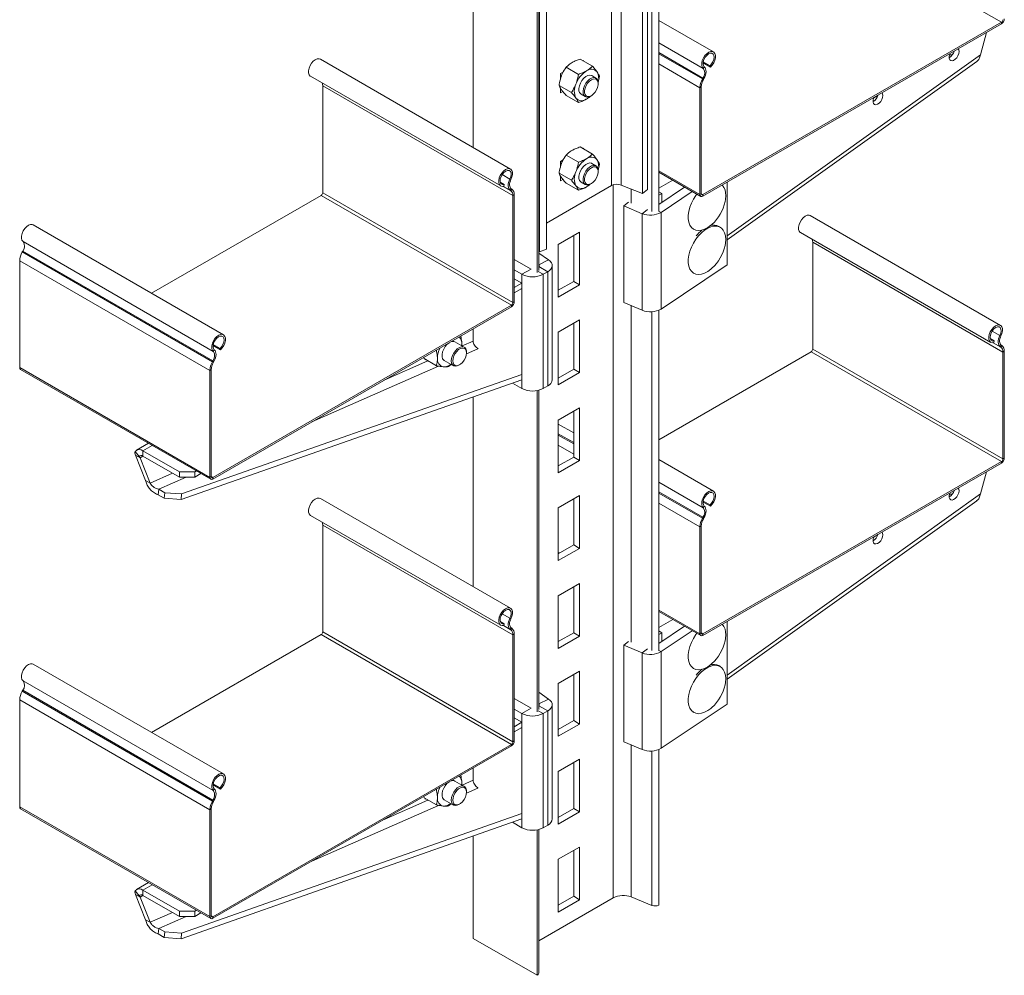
# Model space of a CAD drawing. Header units: millimetres. Extents: x 227 to 1100, y 6 to 1565.
# Tile 1 of 5: x 302 to 760, y 6 to 450. Entities that reach past the tile are written whole.
import ezdxf

# ---------------------------------------------------------------- set-up
doc = ezdxf.new("R2010")
doc.units = ezdxf.units.MM

msp = doc.modelspace()

# ---------------------------------------------------------------- linework, layer by layer
at = {"color": 7, "linetype": 'Continuous', "lineweight": 15}
for p, q in [((591.72, 368.93), (591.72, 529.2)), ((594.01, 370.82), (594.01, 530.52)), ((599.31, 360.84), (599.31, 528.23)), ((513.04, 390.41), (513.04, 511.09)), ((547.11, 503.45), (547.11, 343.18)), ((543.83, 501.55), (543.83, 341.86)), ((670.09, 499.59), (758.48, 448.56)), ((542.74, 332.27), (542.74, 495.57)), ((543.47, 333.29), (543.47, 496.59)), ((624.69, 434.83), (599.31, 449.48)), ((619.74, 368.47), (758.48, 448.56)), ((758.48, 447.83), (758.48, 448.56)), ((619.74, 367.74), (758.48, 447.83)), ((748.75, 433.49), (751.54, 443.83)), ((530.39, 380.39), (442.01, 431.42)), ((562.74, 431.45), (568.44, 428.16)), ((564.27, 430.88), (564, 430.72)), ((564.27, 430.57), (564.27, 430.88)), ((619.92, 430.22), (623.08, 428.39)), ((631, 347.43), (746.99, 430.34)), ((735.71, 433.47), (734.35, 433.38)), ((556.21, 427.68), (561.91, 424.39)), ((619.85, 429.74), (623.24, 427.78)), ((619.94, 427.09), (620.43, 427.84)), ((623.24, 427.78), (623.08, 428.39)), ((437.46, 423.54), (525.84, 372.51)), ((554.9, 425.47), (553.66, 424.76)), ((553.66, 424.76), (553.66, 422.32)), ((570.09, 422.68), (568.18, 423.78)), ((571.06, 420.52), (571.71, 423.51)), ((619.81, 422.68), (619.57, 422.24)), ((619.57, 422.24), (620.03, 422)), ((620.27, 422.44), (619.81, 422.68)), ((620.27, 422.44), (620.03, 422)), ((531.5, 368.02), (443.11, 419.05)), ((443.11, 419.05), (443.11, 369.37)), ((552.94, 419.26), (558.65, 415.97)), ((553.66, 417.87), (553.66, 415.77)), ((553.66, 415.77), (554.72, 416.38)), ((571.13, 419.98), (571.13, 420.39)), ((619.04, 418.56), (618.4, 418.19)), ((618.4, 418.19), (618.4, 368.51)), ((619.04, 418.56), (619.04, 368.88)), ((556.21, 414.62), (561.91, 411.32)), ((563.18, 415.12), (565.09, 414.02)), ((567.59, 414.26), (567.95, 414.47)), ((699.16, 413.45), (701.13, 414.63)), ((562.74, 390.63), (568.44, 387.33)), ((564.27, 390.05), (564, 389.9)), ((564.27, 389.74), (564.27, 390.05)), ((554.9, 384.64), (553.66, 383.93)), ((556.21, 386.86), (561.91, 383.56)), ((553.66, 383.93), (553.66, 381.5)), ((570.09, 381.85), (568.18, 382.95)), ((571.06, 379.69), (571.71, 382.68)), ((530.11, 375.7), (530.59, 375.51)), ((552.94, 378.44), (558.65, 375.14)), ((553.66, 377.04), (553.66, 374.95)), ((553.66, 374.95), (554.72, 375.56)), ((571.13, 379.15), (571.13, 379.56)), ((599.31, 378.89), (618.79, 367.64)), ((527.45, 373.19), (525.63, 374.24)), ((527.29, 372.38), (527.45, 373.19)), ((530.72, 371.25), (530.26, 370.48)), ((530.5, 370.32), (530.96, 371.09)), ((530.72, 371.25), (530.96, 371.09)), ((547.11, 355.24), (577.35, 372.7)), ((556.21, 373.79), (561.91, 370.5)), ((563.18, 374.29), (565.09, 373.19)), ((567.59, 373.44), (567.95, 373.64)), ((581.83, 372.93), (591.72, 368.93)), ((594.01, 370.82), (591.72, 368.93)), ((611.27, 371.99), (599.31, 363.97)), ((631, 335.87), (631, 374.24)), ((442.4, 368.15), (363.61, 322.66)), ((530.79, 317.12), (442.4, 368.15)), ((531.5, 318.35), (443.11, 369.37)), ((530.26, 370.48), (530.5, 370.32)), ((532.13, 368.39), (531.5, 368.02)), ((531.5, 368.02), (531.5, 318.35)), ((532.13, 368.39), (532.13, 318.71)), ((600.72, 369), (599.31, 369.82)), ((600.72, 369), (599.31, 368.19)), ((614.82, 369.94), (600.31, 360.23)), ((600.72, 364.92), (600.72, 369)), ((618.4, 368.51), (619.04, 368.88)), ((619.74, 368.47), (619.74, 367.74)), ((582.97, 363.22), (585.17, 364.98)), ((582.97, 363.22), (591.59, 359.63)), ((582.97, 318.31), (582.97, 363.22)), ((591.59, 314.72), (591.59, 359.63)), ((600.31, 360.23), (600.31, 315.32)), ((758.08, 307.7), (669.69, 358.73)), ((397, 303.39), (308.61, 354.41)), ((614.93, 352.69), (615.5, 352.36)), ((627.82, 353.31), (627.12, 353.72)), ((562.5, 351.06), (552.6, 345.35)), ((559.74, 349.47), (559.74, 328.16)), ((562.5, 326.57), (562.5, 351.06)), ((665.14, 350.84), (753.53, 299.82)), ((392.25, 295.64), (303.86, 346.67)), ((543.83, 341.86), (547.11, 343.18)), ((552.6, 345.35), (552.6, 320.85)), ((670.8, 346.36), (759.18, 295.33)), ((670.8, 296.68), (670.8, 346.36)), ((303.49, 341.82), (303.73, 342.26)), ((391.88, 290.8), (303.49, 341.82)), ((392.12, 291.24), (303.73, 342.26)), ((543.83, 341.86), (543.47, 342.15)), ((548.1, 338.13), (543.47, 341.31)), ((390.71, 286.75), (302.32, 337.78)), ((302.32, 288.1), (302.32, 337.78)), ((532.13, 338.39), (539.91, 333.9)), ((543.5, 335.9), (543.47, 335.93)), ((543.5, 335.9), (548.1, 338.13)), ((549.74, 282.46), (549.74, 335.53)), ((600.31, 315.32), (631, 335.87)), ((532.13, 333.49), (535.67, 331.45)), ((535.67, 331.45), (539.91, 333.9)), ((535.67, 331.45), (535.67, 278.37)), ((545.57, 331.45), (547.69, 332.67)), ((545.57, 331.45), (545.57, 278.37)), ((547.69, 332.67), (547.69, 279.6)), ((614.93, 332.3), (615.5, 331.97)), ((532.13, 329.41), (535.67, 327.37)), ((532.13, 325.33), (535.67, 327.37)), ((532.13, 322.88), (535.67, 324.92)), ((535.67, 327.37), (535.67, 324.92)), ((559.74, 328.16), (552.6, 324.04)), ((552.6, 320.85), (562.5, 326.57)), ((562.5, 326.57), (559.74, 328.16)), ((530.79, 317.12), (392.05, 237.03)), ((530.79, 316.39), (392.05, 236.3)), ((530.79, 316.39), (530.79, 317.12)), ((531.5, 318.35), (532.13, 318.71)), ((591.59, 314.72), (582.97, 318.31)), ((599.31, 156.7), (599.31, 314.77)), ((562.5, 310.24), (552.6, 304.52)), ((559.74, 308.64), (559.74, 287.33)), ((562.5, 285.74), (562.5, 310.24)), ((513.04, 300.45), (513.04, 306.14)), ((552.6, 304.52), (552.6, 280.02)), ((758.28, 302.82), (757.79, 303)), ((395.56, 296.34), (392.16, 298.3)), ((395.39, 296.95), (392.23, 298.78)), ((508.88, 297.59), (504.58, 300.07)), ((507.66, 298.3), (507.74, 299.07)), ((507.74, 299.07), (507.7, 298.27)), ((753.31, 301.55), (755.14, 300.49)), ((755.14, 300.49), (754.97, 299.69)), ((758.41, 298.55), (757.95, 297.78)), ((758.19, 297.63), (757.95, 297.78)), ((758.19, 297.63), (758.65, 298.4)), ((758.65, 298.4), (758.41, 298.55)), ((392.74, 296.4), (392.25, 295.64)), ((395.39, 296.95), (395.56, 296.34)), ((490.24, 292.25), (490.11, 292.9)), ((509.92, 294.89), (509.92, 295.3)), ((599.31, 254.59), (670.09, 295.45)), ((670.09, 295.45), (758.48, 244.43)), ((670.8, 296.68), (759.18, 245.65)), ((759.82, 295.7), (759.18, 295.33)), ((759.18, 245.65), (759.18, 295.33)), ((759.82, 246.02), (759.82, 295.7)), ((391.88, 290.8), (392.12, 291.24)), ((391.88, 290.8), (392.34, 290.56)), ((392.58, 291), (392.12, 291.24)), ((392.34, 290.56), (392.58, 291)), ((490.24, 292.25), (495.95, 288.95)), ((490.77, 291.95), (490.77, 291.66)), ((490.77, 291.66), (491.01, 291.8)), ((499.58, 291.41), (503.88, 288.93)), ((502.81, 289.55), (501.64, 288.53)), ((506.38, 289.18), (506.74, 289.38)), ((390.71, 237.07), (302.32, 288.1)), ((302.72, 287.23), (391.1, 236.2)), ((535.64, 284.94), (377.53, 229.38)), ((391.35, 287.12), (390.71, 286.75)), ((390.71, 237.07), (390.71, 286.75)), ((391.35, 237.44), (391.35, 287.12)), ((559.74, 287.33), (552.6, 283.21)), ((552.6, 280.02), (562.5, 285.74)), ((562.5, 285.74), (559.74, 287.33)), ((535.67, 282.46), (377.28, 226.8)), ((535.67, 278.37), (531.27, 280.91)), ((547.69, 279.6), (545.57, 278.37)), ((542.74, 128.13), (542.74, 277.38)), ((543.47, 129.15), (543.47, 277.54)), ((513.04, 186.28), (513.04, 274.51)), ((562.5, 269.41), (552.6, 263.69)), ((559.74, 267.82), (559.74, 246.5)), ((562.5, 244.91), (562.5, 269.41)), ((552.6, 263.69), (552.6, 239.2)), ((362.16, 252.91), (356.6, 249.7)), ((355.92, 249.07), (357.76, 246.79)), ((358.26, 246.18), (356.14, 247.4)), ((360.77, 235.64), (356.14, 247.4)), ((359.6, 249.4), (376.57, 239.6)), ((359.6, 249.4), (359.6, 246.95)), ((362.89, 234.42), (358.26, 246.18)), ((359.6, 246.95), (376.57, 237.15)), ((559.74, 246.5), (552.6, 242.38)), ((552.6, 239.2), (562.5, 244.91)), ((562.5, 244.91), (559.74, 246.5)), ((624.69, 230.69), (599.31, 245.34)), ((619.74, 164.34), (758.48, 244.43)), ((619.74, 163.6), (758.48, 243.69)), ((758.48, 243.69), (758.48, 244.43)), ((759.18, 245.65), (759.82, 246.02)), ((376.57, 239.6), (383.64, 239.6)), ((376.57, 237.15), (376.57, 239.6)), ((383.64, 239.6), (384.43, 240.06)), ((383.64, 239.6), (383.64, 237.15)), ((383.64, 237.15), (386.55, 238.83)), ((748.75, 229.35), (751.54, 239.69)), ((362.89, 234.42), (360.77, 235.64)), ((383.64, 237.15), (376.57, 237.15)), ((390.71, 237.07), (391.35, 237.44)), ((392.05, 237.03), (392.05, 236.3)), ((366.92, 231.56), (366.67, 228.99)), ((369.5, 227.35), (366.67, 228.99)), ((369.75, 229.93), (366.92, 231.56)), ((369.5, 227.35), (369.75, 229.93)), ((369.75, 229.93), (377.53, 229.38)), ((377.53, 229.38), (377.28, 226.8)), ((735.71, 229.34), (734.35, 229.25)), ((377.28, 226.8), (369.5, 227.35)), ((530.39, 176.26), (442.01, 227.28)), ((562.5, 228.58), (552.6, 222.87)), ((559.74, 226.99), (559.74, 205.68)), ((562.5, 204.08), (562.5, 228.58)), ((619.85, 225.61), (623.24, 223.64)), ((619.92, 226.08), (623.08, 224.26)), ((623.24, 223.64), (623.08, 224.26)), ((631, 143.3), (746.99, 226.2)), ((552.6, 222.87), (552.6, 198.37)), ((619.94, 222.95), (620.43, 223.7)), ((437.46, 219.4), (525.84, 168.38)), ((619.81, 218.54), (619.57, 218.11)), ((619.57, 218.11), (620.03, 217.87)), ((620.27, 218.3), (619.81, 218.54)), ((620.27, 218.3), (620.03, 217.87)), ((531.5, 163.89), (443.11, 214.91)), ((443.11, 214.91), (443.11, 165.24)), ((619.04, 214.42), (618.4, 214.06)), ((618.4, 214.06), (618.4, 164.38)), ((619.04, 214.42), (619.04, 164.75)), ((699.16, 209.31), (701.13, 210.5)), ((559.74, 205.68), (552.6, 201.55)), ((552.6, 198.37), (562.5, 204.08)), ((552.6, 201.72), (552.75, 201.64)), ((562.5, 204.08), (559.74, 205.68)), ((562.5, 187.75), (552.6, 182.04)), ((562.5, 163.26), (562.5, 187.75)), ((559.74, 186.16), (559.74, 164.85)), ((552.6, 182.04), (552.6, 157.54)), ((599.31, 174.76), (618.79, 163.51)), ((527.45, 169.05), (525.63, 170.11)), ((530.11, 171.56), (530.59, 171.37)), ((631, 131.73), (631, 170.1)), ((531.5, 114.21), (443.11, 165.24)), ((527.29, 168.25), (527.45, 169.05)), ((530.72, 167.11), (530.26, 166.34)), ((530.26, 166.34), (530.5, 166.18)), ((530.5, 166.18), (530.96, 166.96)), ((530.72, 167.11), (530.96, 166.96)), ((559.74, 164.85), (552.6, 160.73)), ((562.5, 163.26), (559.74, 164.85)), ((611.27, 167.85), (599.31, 159.84)), ((600.72, 164.87), (599.31, 165.69)), ((600.72, 164.87), (599.31, 164.05)), ((614.82, 165.8), (600.31, 156.09)), ((600.72, 160.79), (600.72, 164.87)), ((618.4, 164.38), (619.04, 164.75)), ((442.4, 164.01), (363.61, 118.53)), ((530.79, 112.99), (442.4, 164.01)), ((532.13, 164.26), (531.5, 163.89)), ((531.5, 163.89), (531.5, 114.21)), ((532.13, 164.26), (532.13, 114.58)), ((552.6, 157.54), (562.5, 163.26)), ((582.97, 159.08), (585.17, 160.85)), ((619.74, 164.34), (619.74, 163.6)), ((582.97, 114.17), (582.97, 159.08)), ((582.97, 159.08), (591.59, 155.5)), ((600.31, 156.09), (600.31, 111.18)), ((591.59, 110.59), (591.59, 155.5)), ((397, 99.25), (308.61, 150.28)), ((562.5, 146.93), (552.6, 141.21)), ((562.5, 122.43), (562.5, 146.93)), ((614.93, 148.56), (615.5, 148.23)), ((627.82, 149.18), (627.12, 149.59)), ((392.25, 91.51), (303.86, 142.53)), ((559.74, 145.33), (559.74, 124.02)), ((303.49, 137.69), (303.73, 138.13)), ((391.88, 86.66), (303.49, 137.69)), ((392.12, 87.1), (303.73, 138.13)), ((552.6, 141.21), (552.6, 116.72)), ((390.71, 82.62), (302.32, 133.64)), ((302.32, 83.96), (302.32, 133.64)), ((532.13, 134.25), (539.91, 129.76)), ((548.1, 133.99), (543.47, 137.18)), ((543.5, 131.77), (548.1, 133.99)), ((532.13, 129.36), (535.67, 127.31)), ((535.67, 127.31), (539.91, 129.76)), ((543.5, 131.77), (543.47, 131.79)), ((545.57, 127.31), (547.69, 128.54)), ((547.69, 128.54), (547.69, 75.46)), ((549.74, 78.32), (549.74, 131.4)), ((600.31, 111.18), (631, 131.73)), ((614.93, 128.16), (615.5, 127.83)), ((532.13, 125.27), (535.67, 123.23)), ((535.67, 127.31), (535.67, 74.24)), ((545.57, 127.31), (545.57, 74.24)), ((559.74, 124.02), (552.6, 119.9)), ((562.5, 122.43), (559.74, 124.02)), ((532.13, 121.19), (535.67, 123.23)), ((532.13, 118.74), (535.67, 120.78)), ((535.67, 123.23), (535.67, 120.78)), ((552.6, 116.72), (562.5, 122.43)), ((531.5, 114.21), (532.13, 114.58)), ((530.79, 112.99), (392.05, 32.9)), ((530.79, 112.25), (392.05, 32.16)), ((530.79, 112.25), (530.79, 112.99)), ((591.59, 110.59), (582.97, 114.17)), ((599.31, 38.31), (599.31, 110.64)), ((562.5, 106.1), (552.6, 100.39)), ((562.5, 81.6), (562.5, 106.1)), ((513.04, 96.32), (513.04, 102)), ((559.74, 104.51), (559.74, 83.2)), ((552.6, 100.39), (552.6, 75.89)), ((395.56, 92.2), (392.16, 94.16)), ((395.39, 92.82), (392.23, 94.64)), ((392.74, 92.26), (392.25, 91.51)), ((395.39, 92.82), (395.56, 92.2)), ((508.88, 93.45), (504.58, 95.94)), ((507.66, 94.16), (507.74, 94.93)), ((507.74, 94.93), (507.7, 94.14)), ((391.88, 86.66), (392.12, 87.1)), ((392.58, 86.86), (392.12, 87.1)), ((490.24, 88.11), (490.11, 88.77)), ((490.24, 88.11), (495.95, 84.82)), ((490.77, 87.81), (490.77, 87.52)), ((490.77, 87.52), (491.01, 87.67)), ((499.58, 87.28), (503.88, 84.79)), ((509.92, 90.76), (509.92, 91.16)), ((390.71, 32.94), (302.32, 83.96)), ((302.72, 83.09), (391.1, 32.07)), ((391.35, 82.98), (390.71, 82.62)), ((390.71, 32.94), (390.71, 82.62)), ((391.35, 33.3), (391.35, 82.98)), ((391.88, 86.66), (392.34, 86.42)), ((392.34, 86.42), (392.58, 86.86)), ((502.81, 85.41), (501.64, 84.39)), ((506.38, 85.04), (506.74, 85.24)), ((559.74, 83.2), (552.6, 79.07)), ((562.5, 81.6), (559.74, 83.2)), ((535.67, 78.32), (377.28, 22.67)), ((535.64, 80.8), (377.53, 25.25)), ((552.6, 75.89), (562.5, 81.6)), ((535.67, 74.24), (531.27, 76.78)), ((542.74, 5.65), (542.74, 73.25)), ((543.47, 6.67), (543.47, 73.41)), ((547.69, 75.46), (545.57, 74.24)), ((513.04, 22.79), (513.04, 70.37)), ((562.5, 65.27), (552.6, 59.56)), ((562.5, 40.78), (562.5, 65.27)), ((552.6, 59.56), (552.6, 35.06)), ((559.74, 63.68), (559.74, 42.37)), ((362.16, 48.77), (356.6, 45.56)), ((355.92, 44.94), (357.76, 42.65)), ((358.26, 42.04), (356.14, 43.27)), ((360.77, 31.51), (356.14, 43.27)), ((362.89, 30.28), (358.26, 42.04)), ((359.6, 45.26), (376.57, 35.47)), ((359.6, 45.26), (359.6, 42.81)), ((359.6, 42.81), (376.57, 33.02)), ((578.12, 41.63), (543.47, 21.62)), ((559.74, 42.37), (552.6, 38.25)), ((562.5, 40.78), (559.74, 42.37)), ((596.11, 38.14), (586.45, 42.05)), ((552.6, 35.06), (562.5, 40.78)), ((376.57, 33.02), (376.57, 35.47)), ((376.57, 35.47), (383.64, 35.47)), ((383.64, 33.02), (376.57, 33.02)), ((383.64, 35.47), (384.43, 35.92)), ((383.64, 35.47), (383.64, 33.02)), ((383.64, 33.02), (386.55, 34.7)), ((390.71, 32.94), (391.35, 33.3)), ((392.05, 32.9), (392.05, 32.16)), ((362.89, 30.28), (360.77, 31.51)), ((366.92, 27.43), (366.67, 24.85)), ((369.5, 23.22), (366.67, 24.85)), ((369.75, 25.79), (366.92, 27.43)), ((369.5, 23.22), (369.75, 25.79)), ((377.28, 22.67), (369.5, 23.22)), ((369.75, 25.79), (377.53, 25.25)), ((377.53, 25.25), (377.28, 22.67)), ((542.74, 5.65), (513.04, 22.79))]:
    msp.add_line(p, q, dxfattribs=at)
at = {"color": 8, "linetype": 'Continuous', "lineweight": 15}
for p, q in [((596.11, 360.68), (596.11, 528.07)), ((581.83, 372.93), (581.83, 523.49)), ((577.35, 372.7), (577.35, 520.9)), ((599.31, 438.99), (619.94, 427.09)), ((599.31, 434.51), (619.81, 422.68)), ((599.31, 433.94), (619.57, 422.24)), ((631, 349.33), (748.75, 433.49)), ((599.31, 429.21), (618.4, 418.19)), ((530.11, 375.7), (526.47, 377.79)), ((599.31, 379.54), (618.4, 368.51)), ((605.75, 375.17), (599.31, 371.45)), ((530.5, 370.32), (527.03, 372.33)), ((530.26, 370.48), (527.05, 372.33)), ((578.12, 41.63), (578.12, 373.04)), ((586.45, 364.58), (586.45, 371.06)), ((619.04, 368.88), (619.74, 368.47)), ((593.97, 361.54), (591.59, 359.63)), ((599.2, 360.78), (600.31, 360.23)), ((547.69, 332.67), (543.47, 335.11)), ((543.5, 335.9), (543.5, 335.16)), ((543.3, 332.76), (545.57, 331.45)), ((586.45, 160.45), (586.45, 316.86)), ((596.11, 156.54), (596.11, 314.04)), ((754.16, 305.1), (757.79, 303)), ((513.04, 300.45), (507.86, 298.18)), ((754.71, 299.63), (758.19, 297.63)), ((754.73, 299.64), (757.95, 297.78)), ((509.9, 294.45), (515.16, 296.76)), ((438.03, 262.84), (496.98, 288.77)), ((492.03, 291.21), (471.67, 282.26)), ((552.6, 261.82), (559.74, 257.7)), ((552.6, 257.34), (559.74, 253.22)), ((552.6, 256.76), (559.74, 252.64)), ((359.6, 249.4), (363.92, 251.89)), ((552.6, 252.04), (559.74, 247.92)), ((358.26, 246.18), (359.6, 246.95)), ((373.35, 239.01), (362.89, 234.42)), ((366.92, 231.56), (379.63, 237.15)), ((392.05, 237.03), (391.35, 237.44)), ((599.31, 234.86), (619.94, 222.95)), ((599.31, 230.38), (619.81, 218.54)), ((599.31, 229.8), (619.57, 218.11)), ((631, 145.19), (748.75, 229.35)), ((599.31, 225.08), (618.4, 214.06)), ((552.6, 202.36), (553.3, 201.96)), ((599.31, 175.4), (618.4, 164.38)), ((530.11, 171.56), (526.47, 173.66)), ((605.75, 171.04), (599.31, 167.32)), ((530.5, 166.18), (527.03, 168.19)), ((530.26, 166.34), (527.05, 168.2)), ((619.04, 164.75), (619.74, 164.34)), ((593.97, 157.4), (591.59, 155.5)), ((599.2, 156.65), (600.31, 156.09)), ((543.3, 128.62), (545.57, 127.31)), ((547.69, 128.54), (543.47, 130.97)), ((543.5, 131.77), (543.5, 131.03)), ((586.45, 42.05), (586.45, 112.73)), ((596.11, 38.14), (596.11, 109.9)), ((513.04, 96.32), (507.86, 94.04)), ((509.9, 90.31), (515.16, 92.63)), ((492.03, 87.08), (471.67, 78.12)), ((438.03, 58.7), (496.98, 84.63)), ((359.6, 45.26), (363.92, 47.76)), ((358.26, 42.04), (359.6, 42.81)), ((373.35, 34.88), (362.89, 30.28)), ((366.92, 27.43), (379.63, 33.02)), ((392.05, 32.9), (391.35, 33.3))]:
    msp.add_line(p, q, dxfattribs=at)
at = {"color": 7, "linetype": 'Continuous', "lineweight": 15, "flags": 128}
for points in [[(623.24, 427.78), (624.09, 428.68), (624.79, 429.76), (625.31, 430.94), (625.58, 432.1), (625.61, 433.17), (625.37, 434.06), (624.89, 434.69), (624.21, 435.01), (623.39, 434.99), (622.48, 434.64), (621.57, 433.99), (620.73, 433.09), (620.03, 432), (619.51, 430.83), (619.24, 429.66), (619.22, 428.59), (619.46, 427.71), (619.94, 427.09)], [(734.59, 434.04), (734.46, 433.73), (734.22, 432.76), (734.22, 431.88), (734.46, 431.2), (734.93, 430.78), (735.56, 430.67), (736.3, 430.87), (737.05, 431.38), (737.74, 432.13), (738.3, 433.05), (738.66, 434.02), (738.78, 434.96), (738.78, 434.96)], [(738.78, 434.96), (738.66, 435.75), (738.38, 436.23)], [(437.46, 423.54), (437.35, 423.61), (436.84, 424.19), (436.56, 425.03), (436.54, 426.08), (436.77, 427.24), (437.25, 428.42), (437.93, 429.52), (438.75, 430.46), (439.66, 431.15), (440.57, 431.55), (441.41, 431.62), (442.01, 431.42)], [(623.08, 428.39), (623.83, 429.22), (624.44, 430.22), (624.84, 431.28), (624.99, 432.31), (624.88, 433.19), (624.51, 433.83), (623.93, 434.17), (623.19, 434.18), (622.38, 433.85), (621.56, 433.21), (620.84, 432.34), (620.27, 431.32), (619.93, 430.25), (619.83, 429.25), (620.01, 428.42), (620.43, 427.84)], [(620.43, 427.84), (620.78, 427.44), (621.04, 426.93), (621.19, 426.31), (621.22, 425.61), (621.14, 424.84), (620.95, 424.04), (620.66, 423.23), (620.27, 422.44)], [(568.18, 423.78), (568.04, 423.85), (567.24, 424.01), (566.32, 423.83), (565.36, 423.33), (564.42, 422.54), (563.58, 421.52), (562.89, 420.34), (562.41, 419.1), (562.17, 417.88), (562.19, 416.79), (562.47, 415.88), (562.99, 415.25), (563.18, 415.12)], [(567.59, 414.26), (566.64, 413.86), (565.76, 413.8), (565.01, 414.07), (564.45, 414.66), (564.13, 415.52), (564.07, 416.59), (564.26, 417.79), (564.7, 419.03), (565.36, 420.23), (566.18, 421.28), (567.11, 422.11), (568.07, 422.67), (569, 422.9), (569.82, 422.8), (570.48, 422.37), (570.92, 421.64), (571.12, 420.66), (571.13, 420.39)], [(567.95, 414.47), (568.84, 415.13), (569.67, 416.04), (570.35, 417.12), (570.84, 418.29), (571.1, 419.44), (571.1, 420.48), (570.84, 421.34), (570.35, 421.94), (569.67, 422.23), (568.84, 422.19), (567.95, 421.82), (567.05, 421.15), (566.23, 420.24), (565.54, 419.16), (565.05, 418), (564.8, 416.85), (564.8, 415.8), (565.05, 414.95), (565.54, 414.35), (566.23, 414.06), (567.05, 414.1), (567.95, 414.47)], [(699.24, 413.63), (699.11, 413.31), (698.86, 412.35), (698.86, 411.47), (699.11, 410.79), (699.57, 410.37), (700.21, 410.26), (700.94, 410.46), (701.69, 410.97), (702.39, 411.72), (702.94, 412.64), (703.3, 413.61), (703.43, 414.55), (703.43, 414.55)], [(703.43, 414.55), (703.3, 415.33), (703.02, 415.82)], [(527.29, 372.38), (526.44, 372.31), (525.74, 372.58), (525.22, 373.16), (524.95, 374.01), (524.92, 375.05), (525.16, 376.21), (525.64, 377.39), (526.32, 378.49), (527.14, 379.43), (528.05, 380.13), (528.96, 380.52), (529.8, 380.59), (530.5, 380.32), (531.02, 379.74), (531.29, 378.89), (531.31, 377.85), (531.07, 376.69), (530.59, 375.51)], [(527.45, 373.19), (526.7, 373.14), (526.09, 373.44), (525.69, 374.04), (525.54, 374.89), (525.65, 375.9), (526.02, 376.97), (526.6, 377.98), (527.34, 378.84), (528.15, 379.45), (528.97, 379.76), (529.69, 379.72), (530.26, 379.35), (530.61, 378.69), (530.7, 377.79), (530.52, 376.76), (530.11, 375.7)], [(568.18, 382.95), (568.04, 383.03), (567.24, 383.19), (566.32, 383.01), (565.36, 382.5), (564.42, 381.71), (563.58, 380.69), (562.89, 379.51), (562.41, 378.27), (562.17, 377.06), (562.19, 375.96), (562.47, 375.06), (562.99, 374.42), (563.18, 374.29)], [(567.59, 373.44), (566.64, 373.04), (565.76, 372.97), (565.01, 373.24), (564.45, 373.83), (564.13, 374.69), (564.07, 375.76), (564.26, 376.96), (564.7, 378.21), (565.36, 379.4), (566.18, 380.45), (567.11, 381.29), (568.07, 381.84), (569, 382.08), (569.82, 381.97), (570.48, 381.54), (570.92, 380.81), (571.12, 379.83), (571.13, 379.56)], [(567.95, 373.64), (568.84, 374.31), (569.67, 375.22), (570.35, 376.3), (570.84, 377.46), (571.1, 378.61), (571.1, 379.66), (570.84, 380.51), (570.35, 381.11), (569.67, 381.4), (568.84, 381.36), (567.95, 380.99), (567.05, 380.32), (566.23, 379.41), (565.54, 378.33), (565.05, 377.17), (564.8, 376.02), (564.8, 374.97), (565.05, 374.12), (565.54, 373.52), (566.23, 373.23), (567.05, 373.27), (567.95, 373.64)], [(530.11, 375.7), (529.75, 374.89), (529.49, 374.08), (529.34, 373.29), (529.31, 372.55), (529.39, 371.87), (529.58, 371.29), (529.87, 370.82), (530.26, 370.48)], [(530.59, 375.51), (530.3, 374.85), (530.1, 374.19), (529.97, 373.55), (529.94, 372.94), (530.01, 372.39), (530.16, 371.91), (530.4, 371.53), (530.72, 371.25)], [(616.91, 368.73), (616.48, 368.14), (615.37, 366.37), (614.44, 364.5), (613.72, 362.6), (613.23, 360.7), (612.98, 358.88), (612.98, 357.17), (613.23, 355.63), (613.72, 354.31), (614.44, 353.23), (615.37, 352.44), (616.48, 351.95), (617.74, 351.79), (619.11, 351.94), (620.55, 352.42), (622.03, 353.2), (623.5, 354.26), (623.97, 354.67)], [(630.06, 365.22), (630.25, 366.29), (630.38, 368.07)], [(669.69, 358.73), (669.1, 358.92), (668.26, 358.86), (667.35, 358.46), (666.44, 357.76), (665.62, 356.82), (664.94, 355.72), (664.46, 354.54), (664.22, 353.38), (664.25, 352.34), (664.52, 351.49), (665.04, 350.91), (665.14, 350.84)], [(303.86, 346.67), (303.38, 347.29), (303.14, 348.18), (303.16, 349.25), (303.44, 350.42), (303.95, 351.59), (304.66, 352.67), (305.5, 353.57), (306.41, 354.23), (307.31, 354.57), (308.14, 354.59), (308.61, 354.41)], [(630.38, 347.67), (630.25, 349.3), (629.88, 350.74), (629.27, 351.94), (628.44, 352.88), (627.42, 353.52), (626.23, 353.85), (624.91, 353.85), (623.5, 353.54), (622.03, 352.91), (620.55, 351.98), (619.11, 350.79), (617.74, 349.36), (616.48, 347.74), (615.37, 345.97), (614.44, 344.11), (613.72, 342.2), (613.23, 340.31), (612.98, 338.48), (612.98, 336.77), (613.23, 335.24), (613.72, 333.91), (614.44, 332.84), (615.37, 332.04), (616.48, 331.56), (617.74, 331.39), (619.11, 331.54), (620.55, 332.02), (622.03, 332.8), (623.5, 333.86), (623.97, 334.27)], [(630.06, 344.82), (630.25, 345.9), (630.38, 347.67)], [(547.69, 332.67), (548.52, 333.25), (549.15, 333.9), (549.56, 334.61), (549.73, 335.36), (549.67, 336.1), (549.37, 336.83), (548.84, 337.51), (548.1, 338.13)], [(758.28, 302.82), (758.76, 303.99), (759, 305.15), (758.98, 306.2), (758.7, 307.05), (758.19, 307.63), (757.49, 307.9), (756.64, 307.83), (755.73, 307.43), (754.83, 306.74), (754.01, 305.8), (753.33, 304.7), (752.85, 303.52), (752.61, 302.36), (752.63, 301.31), (752.91, 300.47), (753.43, 299.89), (754.13, 299.62), (754.97, 299.69)], [(757.79, 303), (758.21, 304.07), (758.38, 305.1), (758.29, 305.99), (757.95, 306.66), (757.38, 307.03), (756.65, 307.06), (755.84, 306.76), (755.02, 306.15), (754.29, 305.29), (753.71, 304.28), (753.34, 303.21), (753.23, 302.2), (753.38, 301.35), (753.78, 300.75), (754.39, 300.45), (755.14, 300.49)], [(392.25, 295.64), (391.77, 296.27), (391.53, 297.15), (391.55, 298.22), (391.83, 299.39), (392.34, 300.56), (393.04, 301.65), (393.89, 302.55), (394.8, 303.2), (395.7, 303.55), (396.52, 303.56), (397.2, 303.24), (397.68, 302.62), (397.92, 301.73), (397.9, 300.66), (397.62, 299.49), (397.1, 298.32), (396.4, 297.24), (395.56, 296.34)], [(392.74, 296.4), (392.32, 296.98), (392.15, 297.81), (392.24, 298.81), (392.58, 299.88), (393.15, 300.9), (393.88, 301.77), (394.69, 302.41), (395.51, 302.74), (396.24, 302.73), (396.82, 302.39), (397.19, 301.75), (397.3, 300.87), (397.15, 299.84), (396.75, 298.78), (396.14, 297.78), (395.39, 296.95)], [(757.95, 297.78), (757.56, 298.13), (757.26, 298.6), (757.08, 299.18), (757, 299.85), (757.03, 300.6), (757.18, 301.39), (757.44, 302.2), (757.79, 303)], [(758.41, 298.55), (758.09, 298.83), (757.85, 299.22), (757.7, 299.69), (757.63, 300.25), (757.66, 300.85), (757.78, 301.5), (757.99, 302.16), (758.28, 302.82)], [(501.8, 299.65), (500.86, 298.88), (500.01, 297.86), (499.32, 296.69), (498.82, 295.45), (498.57, 294.24), (498.58, 293.13), (498.85, 292.22), (499.36, 291.57), (499.58, 291.41)], [(502.85, 291.22), (502.98, 292.39), (503.36, 293.64), (503.97, 294.85), (504.76, 295.94), (505.66, 296.84), (506.63, 297.47), (507.57, 297.79), (508.42, 297.77), (509.13, 297.42), (509.63, 296.76), (509.89, 295.84), (509.92, 295.3)], [(392.58, 291), (392.97, 291.79), (393.27, 292.6), (393.46, 293.4), (393.53, 294.17), (393.5, 294.87), (393.35, 295.49), (393.09, 296), (392.74, 296.4)], [(503.56, 291.22), (503.68, 290.26), (504.06, 289.52), (504.65, 289.07), (505.42, 288.95), (506.28, 289.16), (507.19, 289.68), (508.06, 290.47), (508.82, 291.48), (509.41, 292.61), (509.79, 293.78), (509.92, 294.89), (509.79, 295.85), (509.41, 296.59), (508.82, 297.03), (508.06, 297.16), (507.19, 296.95), (506.28, 296.43), (505.42, 295.63), (504.65, 294.63), (504.06, 293.5), (503.68, 292.33), (503.56, 291.22)], [(506.38, 289.18), (505.66, 288.85), (504.76, 288.69), (503.97, 288.88), (503.36, 289.39), (502.98, 290.19), (502.85, 291.22)], [(623.24, 223.64), (624.09, 224.55), (624.79, 225.63), (625.31, 226.8), (625.58, 227.97), (625.61, 229.04), (625.37, 229.92), (624.89, 230.55), (624.21, 230.87), (623.39, 230.86), (622.48, 230.51), (621.57, 229.86), (620.73, 228.95), (620.03, 227.87), (619.51, 226.7), (619.24, 225.53), (619.22, 224.46), (619.46, 223.58), (619.94, 222.95)], [(623.08, 224.26), (623.83, 225.08), (624.44, 226.08), (624.84, 227.15), (624.99, 228.17), (624.88, 229.05), (624.51, 229.7), (623.93, 230.04), (623.19, 230.04), (622.38, 229.71), (621.56, 229.08), (620.84, 228.2), (620.27, 227.18), (619.93, 226.12), (619.83, 225.12), (620.01, 224.28), (620.43, 223.7)], [(734.59, 229.9), (734.46, 229.59), (734.22, 228.62), (734.22, 227.75), (734.46, 227.06), (734.93, 226.64), (735.56, 226.53), (736.3, 226.74), (737.05, 227.25), (737.74, 228), (738.3, 228.91), (738.66, 229.89), (738.78, 230.82), (738.78, 230.82)], [(738.78, 230.82), (738.66, 231.61), (738.38, 232.09)], [(437.46, 219.4), (437.35, 219.47), (436.84, 220.05), (436.56, 220.9), (436.54, 221.94), (436.77, 223.1), (437.25, 224.28), (437.93, 225.38), (438.75, 226.32), (439.66, 227.02), (440.57, 227.41), (441.41, 227.48), (442.01, 227.28)], [(620.43, 223.7), (620.78, 223.31), (621.04, 222.8), (621.19, 222.18), (621.22, 221.47), (621.14, 220.71), (620.95, 219.91), (620.66, 219.1), (620.27, 218.3)], [(703.43, 210.41), (703.3, 211.2), (703.02, 211.68)], [(699.24, 209.49), (699.11, 209.18), (698.86, 208.21), (698.86, 207.34), (699.11, 206.65), (699.57, 206.23), (700.21, 206.12), (700.94, 206.33), (701.69, 206.84), (702.39, 207.59), (702.94, 208.5), (703.3, 209.48), (703.43, 210.41), (703.43, 210.41)], [(527.29, 168.25), (526.44, 168.18), (525.74, 168.44), (525.22, 169.02), (524.95, 169.87), (524.92, 170.92), (525.16, 172.08), (525.64, 173.25), (526.32, 174.36), (527.14, 175.29), (528.05, 175.99), (528.96, 176.39), (529.8, 176.46), (530.5, 176.19), (531.02, 175.61), (531.29, 174.76), (531.31, 173.71), (531.07, 172.55), (530.59, 171.37)], [(527.45, 169.05), (526.7, 169.01), (526.09, 169.3), (525.69, 169.91), (525.54, 170.76), (525.65, 171.77), (526.02, 172.84), (526.6, 173.85), (527.34, 174.71), (528.15, 175.32), (528.97, 175.62), (529.69, 175.59), (530.26, 175.22), (530.61, 174.55), (530.7, 173.66), (530.52, 172.63), (530.11, 171.56)], [(530.11, 171.56), (529.75, 170.76), (529.49, 169.95), (529.34, 169.16), (529.31, 168.41), (529.39, 167.74), (529.58, 167.15), (529.87, 166.68), (530.26, 166.34)], [(530.59, 171.37), (530.3, 170.72), (530.1, 170.06), (529.97, 169.41), (529.94, 168.8), (530.01, 168.25), (530.16, 167.78), (530.4, 167.39), (530.72, 167.11)], [(616.91, 164.6), (616.48, 164), (615.37, 162.23), (614.44, 160.37), (613.72, 158.46), (613.23, 156.57), (612.98, 154.74), (612.98, 153.03), (613.23, 151.5), (613.72, 150.17), (614.44, 149.1), (615.37, 148.31), (616.48, 147.82), (617.74, 147.65), (619.11, 147.81), (620.55, 148.28), (622.03, 149.06), (623.5, 150.12), (623.97, 150.53)], [(630.06, 161.08), (630.25, 162.16), (630.38, 163.93)], [(303.86, 142.53), (303.38, 143.16), (303.14, 144.04), (303.16, 145.11), (303.44, 146.28), (303.95, 147.45), (304.66, 148.54), (305.5, 149.44), (306.41, 150.09), (307.31, 150.44), (308.14, 150.45), (308.61, 150.28)], [(630.38, 143.54), (630.25, 145.16), (629.88, 146.6), (629.27, 147.81), (628.44, 148.74), (627.42, 149.38), (626.23, 149.71), (624.91, 149.72), (623.5, 149.4), (622.03, 148.77), (620.55, 147.85), (619.11, 146.65), (617.74, 145.23), (616.48, 143.6), (615.37, 141.84), (614.44, 139.97), (613.72, 138.07), (613.23, 136.17), (612.98, 134.35), (612.98, 132.64), (613.23, 131.1), (613.72, 129.78), (614.44, 128.7), (615.37, 127.91), (616.48, 127.42), (617.74, 127.25), (619.11, 127.41), (620.55, 127.88), (622.03, 128.66), (623.5, 129.73), (623.97, 130.14)], [(630.06, 140.69), (630.25, 141.76), (630.38, 143.54)], [(547.69, 128.54), (548.52, 129.11), (549.15, 129.77), (549.56, 130.48), (549.73, 131.22), (549.67, 131.97), (549.37, 132.7), (548.84, 133.38), (548.1, 133.99)], [(392.25, 91.51), (391.77, 92.13), (391.53, 93.02), (391.55, 94.09), (391.83, 95.25), (392.34, 96.43), (393.04, 97.51), (393.89, 98.41), (394.8, 99.07), (395.7, 99.41), (396.52, 99.43), (397.2, 99.11), (397.68, 98.48), (397.92, 97.6), (397.9, 96.53), (397.62, 95.36), (397.1, 94.19), (396.4, 93.1), (395.56, 92.2)], [(392.74, 92.26), (392.32, 92.84), (392.15, 93.67), (392.24, 94.67), (392.58, 95.74), (393.15, 96.76), (393.88, 97.64), (394.69, 98.27), (395.51, 98.6), (396.24, 98.6), (396.82, 98.25), (397.19, 97.61), (397.3, 96.73), (397.15, 95.71), (396.75, 94.64), (396.14, 93.64), (395.39, 92.82)], [(392.58, 86.86), (392.97, 87.65), (393.27, 88.46), (393.46, 89.27), (393.53, 90.03), (393.5, 90.73), (393.35, 91.35), (393.09, 91.87), (392.74, 92.26)], [(501.8, 95.51), (500.86, 94.74), (500.01, 93.73), (499.32, 92.56), (498.82, 91.32), (498.57, 90.1), (498.58, 88.99), (498.85, 88.08), (499.36, 87.43), (499.58, 87.28)], [(502.85, 87.08), (502.98, 88.26), (503.36, 89.5), (503.97, 90.71), (504.76, 91.81), (505.66, 92.71), (506.63, 93.34), (507.57, 93.65), (508.42, 93.64), (509.13, 93.28), (509.63, 92.62), (509.89, 91.7), (509.92, 91.16)], [(503.56, 87.08), (503.68, 86.12), (504.06, 85.39), (504.65, 84.94), (505.42, 84.81), (506.28, 85.02), (507.19, 85.54), (508.06, 86.34), (508.82, 87.34), (509.41, 88.48), (509.79, 89.65), (509.92, 90.76), (509.79, 91.72), (509.41, 92.45), (508.82, 92.9), (508.06, 93.02), (507.19, 92.82), (506.28, 92.29), (505.42, 91.5), (504.65, 90.49), (504.06, 89.36), (503.68, 88.19), (503.56, 87.08)], [(506.38, 85.04), (505.66, 84.71), (504.76, 84.56), (503.97, 84.75), (503.36, 85.26), (502.98, 86.06), (502.85, 87.08)]]:
    msp.add_lwpolyline(points, dxfattribs=at)
at = {"color": 7, "linetype": 'Continuous', "lineweight": 15}
for centre, radius, start, end in [((756.9, 450.29), 2.92, 302.6055, 357.3948), ((757.65, 449.86), 1.54, 302.6055, 357.3951), ((731.71, 436.41), 4.96, 300.0286, 345.308), ((572.31, 415.64), 12.28, 122.6381, 159.7728), ((567.91, 423.26), 3.52, 40.5329, 129.2479), ((565.23, 422.52), 6.15, 343.2367, 29.4111), ((616.88, 424.97), 3.72, 321.9542, 34.7637), ((626.98, 417.91), 8.59, 149.7169, 178.123), ((626.33, 418.32), 7.3, 149.7168, 178.1227), ((439.56, 419.12), 3.55, 358.8799, 21.446), ((567.32, 416.62), 7.3, 153.4367, 206.5633), ((563.46, 415.64), 3.52, 220.5331, 309.2483), ((560.93, 420.98), 9.36, 300.5329, 312.6606), ((696.35, 416), 4.96, 300.0286, 345.308), ((572.31, 374.81), 12.28, 122.6381, 159.7728), ((567.91, 382.43), 3.52, 40.5329, 129.2479), ((565.23, 381.7), 6.15, 343.2367, 29.4112), ((567.32, 375.79), 7.3, 153.4365, 206.5635), ((529.07, 368.67), 3.07, 354.7437, 51.9908), ((563.46, 374.81), 3.52, 220.533, 309.2478), ((560.93, 380.15), 9.36, 300.5376, 312.6559), ((579.84, 367.83), 5.47, 68.6939, 117.0887), ((623.48, 368.52), 6.91, 356.2784, 39.9477), ((441.57, 369.44), 1.54, 302.606, 357.394), ((528.9, 368.26), 2.61, 354.7449, 51.9895), ((619.22, 368.38), 0.83, 170.7844, 309.2033), ((619.47, 368.81), 0.437, 170.7857, 309.2021), ((610.95, 369.22), 19.53, 311.8277, 348.1777), ((595.34, 368.89), 9.98, 247.941, 299.8652), ((624.76, 349.3), 5.01, 61.9327, 106.9724), ((630.49, 338.18), 17.76, 128.9491, 141.243), ((667.25, 346.43), 3.55, 358.878, 21.4464), ((300.81, 344.55), 3.72, 321.9538, 34.7641), ((610.95, 348.83), 19.53, 311.8277, 348.1777), ((310.9, 337.49), 8.59, 149.7175, 178.1224), ((543.31, 335.53), 0.424, 292.9375, 61.9974), ((540.62, 341), 10.76, 242.6096, 297.3904), ((529.21, 318.85), 2.92, 302.6052, 357.3948), ((529.96, 318.42), 1.54, 302.606, 357.394), ((595.34, 323.98), 9.98, 247.941, 299.8652), ((503.52, 299.37), 4.22, 355.8589, 45.1078), ((503.56, 297.96), 2.34, 64.2373, 120.8159), ((756.58, 295.57), 2.61, 354.744, 51.99), ((756.76, 295.98), 3.07, 354.7438, 51.9903), ((389.19, 293.53), 3.72, 321.9538, 34.7641), ((507.59, 292.15), 11.17, 152.8099, 178.6452), ((669.26, 296.75), 1.54, 302.6057, 357.3944), ((399.29, 286.47), 8.59, 149.7175, 178.1224), ((398.64, 286.88), 7.3, 149.7166, 178.123), ((499.87, 291.89), 3.49, 171.2793, 260.5701), ((499.35, 293.86), 5.41, 269.3968, 308.2494), ((303.17, 287.96), 0.864, 170.7863, 237.9029), ((546.27, 282.78), 3.48, 294.009, 354.6709), ((540.62, 287.93), 10.76, 242.6096, 297.3904), ((357.93, 247.36), 2.64, 50.7516, 139.4673), ((358.76, 245.93), 1.32, 50.7517, 139.4679), ((756.9, 246.15), 2.92, 302.6055, 357.3945), ((757.65, 245.72), 1.54, 302.6057, 357.3944), ((391.53, 236.94), 0.83, 170.7854, 309.2038), ((391.78, 237.37), 0.437, 170.7849, 309.2044), ((731.71, 232.27), 4.96, 300.0286, 345.3078), ((616.88, 220.83), 3.72, 321.9541, 34.7638), ((439.56, 214.98), 3.55, 358.88, 21.446), ((626.98, 213.78), 8.59, 149.7169, 178.1229), ((626.33, 214.19), 7.3, 149.7171, 178.1225), ((696.35, 211.86), 4.96, 300.0286, 345.3078), ((441.57, 165.31), 1.54, 302.6063, 357.3932), ((528.9, 164.13), 2.61, 354.7454, 51.9889), ((529.07, 164.54), 3.07, 354.7438, 51.9911), ((619.47, 164.68), 0.437, 170.7873, 309.202), ((623.48, 164.38), 6.91, 356.2785, 39.9475), ((619.22, 164.25), 0.83, 170.7851, 309.2034), ((610.95, 165.09), 19.53, 311.8277, 348.1777), ((595.34, 164.75), 9.98, 247.941, 299.8652), ((630.49, 134.04), 17.77, 128.9511, 141.3032), ((624.76, 145.16), 5.01, 61.9318, 106.9731), ((300.81, 140.42), 3.72, 321.9537, 34.7642), ((310.9, 133.36), 8.59, 149.7174, 178.1223), ((610.95, 144.69), 19.53, 311.8277, 348.1777), ((543.31, 131.39), 0.424, 292.9375, 61.9974), ((540.62, 136.87), 10.76, 242.6096, 297.3904), ((529.21, 114.71), 2.92, 302.6052, 357.3945), ((529.96, 114.28), 1.54, 302.6063, 357.3932), ((595.34, 119.84), 9.98, 247.941, 299.8652), ((503.56, 93.83), 2.34, 64.2404, 120.8124), ((503.52, 95.24), 4.22, 355.8588, 45.1077), ((389.19, 89.39), 3.72, 321.9537, 34.7642), ((507.59, 88.02), 11.18, 152.8103, 178.6449), ((499.87, 87.75), 3.49, 171.2793, 260.5702), ((303.23, 83.85), 0.916, 172.9279, 235.7609), ((399.29, 82.33), 8.59, 149.7174, 178.1223), ((398.64, 82.74), 7.3, 149.7168, 178.1228), ((499.35, 89.72), 5.41, 269.3967, 308.2494), ((546.27, 78.64), 3.48, 294.009, 354.6709), ((540.62, 83.79), 10.76, 242.6096, 297.3904), ((357.93, 43.22), 2.64, 50.7518, 139.4672), ((358.76, 41.79), 1.32, 50.7516, 139.4676), ((582.75, 32.58), 10.17, 68.6939, 117.0887), ((597.53, 41.79), 3.91, 248.6937, 297.0889), ((391.53, 32.8), 0.83, 170.7861, 309.2039), ((391.78, 33.23), 0.437, 170.7864, 309.2043), ((542.22, 6.79), 1.26, 294.3326, 354.3475)]:
    msp.add_arc(centre, radius, start, end, dxfattribs=at)
for centre, major_axis, ratio, start_param, end_param in [((360.38, 244.95), (-4.26, 4.45), 0.345502, 0.177583, 0.701182), ((360.38, 244.95), (2.63, -1.94), 0.126227, 3.348503, 3.872101), ((360.38, 40.82), (-4.26, 4.45), 0.345502, 0.177583, 0.701182), ((360.38, 40.82), (2.63, -1.94), 0.126227, 3.348503, 3.872101)]:
    msp.add_ellipse(centre, major_axis=major_axis, ratio=ratio, start_param=start_param, end_param=end_param, dxfattribs=at)
for points, knots in [([(558.97, 429.86), (559.04, 429.9), (559.64, 430.24), (560.85, 430.81), (562.1, 431.24), (562.74, 431.45)], [0, 0, 0, 0, 0.070087, 0.530782, 1, 1, 1, 1]), ([(748.75, 433.49), (748.58, 432.88), (748.26, 431.65), (747.56, 430.61), (747.01, 430.37), (746.98, 430.36)], [0, 0, 0, 0, 0.484395, 0.968875, 1, 1, 1, 1]), ([(554.07, 423.76), (554.22, 424.14), (554.8, 425.55), (555.61, 426.78), (556.21, 427.68)], [0, 0, 0, 0, 0.2686335, 1, 1, 1, 1]), ([(556.21, 427.68), (556.59, 428.07), (557.38, 428.85), (558.43, 429.52), (558.97, 429.86)], [0, 0, 0, 0, 0.495458, 1, 1, 1, 1]), ([(561.91, 424.39), (562.58, 424.61), (563.94, 425.07), (565.1, 425.67), (565.68, 425.98)], [0, 0, 0, 0, 0.495458, 1, 1, 1, 1]), ([(565.68, 425.98), (565.76, 426.03), (566.34, 426.37), (567.34, 427.07), (568.07, 427.79), (568.44, 428.16)], [0, 0, 0, 0, 0.070087, 0.530782, 1, 1, 1, 1]), ([(568.44, 428.16), (568.85, 427.7), (569.67, 426.77), (570.28, 425.96), (570.58, 425.54)], [0, 0, 0, 0, 0.495456, 1, 1, 1, 1]), ([(570.58, 425.54), (570.62, 425.49), (570.91, 425.07), (571.35, 424.35), (571.59, 423.79), (571.71, 423.51)], [0, 0, 0, 0, 0.070086, 0.53078, 1, 1, 1, 1]), ([(552.94, 419.26), (553, 419.66), (553.24, 421.2), (553.71, 422.67), (554.07, 423.76)], [0, 0, 0, 0, 0.257555, 1, 1, 1, 1]), ([(560.78, 419.89), (560.93, 420.27), (561.45, 421.71), (561.72, 423.26), (561.91, 424.39)], [0, 0, 0, 0, 0.268633, 1, 1, 1, 1]), ([(554.07, 417.23), (554.03, 417.29), (553.74, 417.7), (553.3, 418.42), (553.06, 418.98), (552.94, 419.26)], [0, 0, 0, 0, 0.070085, 0.530785, 1, 1, 1, 1]), ([(556.21, 414.62), (555.8, 415.08), (554.98, 416), (554.37, 416.82), (554.07, 417.23)], [0, 0, 0, 0, 0.49546, 1, 1, 1, 1]), ([(558.65, 415.97), (558.86, 416.28), (559.69, 417.48), (560.32, 418.86), (560.78, 419.89)], [0, 0, 0, 0, 0.257555, 1, 1, 1, 1]), ([(560.78, 413.35), (560.75, 413.41), (560.45, 413.83), (559.78, 414.68), (559.03, 415.54), (558.65, 415.97)], [0, 0, 0, 0, 0.070085, 0.530785, 1, 1, 1, 1]), ([(561.91, 411.32), (561.79, 411.62), (561.54, 412.22), (561.04, 412.97), (560.78, 413.35)], [0, 0, 0, 0, 0.49546, 1, 1, 1, 1]), ([(565.68, 412.92), (565.61, 412.87), (565.02, 412.54), (563.8, 411.96), (562.55, 411.54), (561.91, 411.32)], [0, 0, 0, 0, 0.070087, 0.530784, 1, 1, 1, 1]), ([(567.51, 414.24), (567.41, 414.14), (566.91, 413.66), (566.23, 413.25), (565.68, 412.92)], [0, 0, 0, 0, 0.194126, 1, 1, 1, 1]), ([(556.21, 386.86), (556.59, 387.24), (557.38, 388.03), (558.43, 388.69), (558.97, 389.03)], [0, 0, 0, 0, 0.495458, 1, 1, 1, 1]), ([(558.97, 389.03), (559.04, 389.08), (559.64, 389.41), (560.85, 389.99), (562.1, 390.41), (562.74, 390.63)], [0, 0, 0, 0, 0.070087, 0.530782, 1, 1, 1, 1]), ([(554.07, 382.94), (554.22, 383.32), (554.8, 384.72), (555.61, 385.96), (556.21, 386.86)], [0, 0, 0, 0, 0.2686335, 1, 1, 1, 1]), ([(561.91, 383.56), (562.58, 383.79), (563.94, 384.24), (565.1, 384.85), (565.68, 385.15)], [0, 0, 0, 0, 0.495458, 1, 1, 1, 1]), ([(565.68, 385.15), (565.76, 385.2), (566.34, 385.54), (567.34, 386.24), (568.07, 386.97), (568.44, 387.33)], [0, 0, 0, 0, 0.070087, 0.530782, 1, 1, 1, 1]), ([(568.44, 387.33), (568.85, 386.87), (569.67, 385.95), (570.28, 385.13), (570.58, 384.72)], [0, 0, 0, 0, 0.495456, 1, 1, 1, 1]), ([(570.58, 384.72), (570.62, 384.66), (570.91, 384.25), (571.35, 383.52), (571.59, 382.97), (571.71, 382.68)], [0, 0, 0, 0, 0.0700859, 0.5307831, 1, 1, 1, 1]), ([(552.94, 378.44), (553, 378.83), (553.24, 380.38), (553.71, 381.85), (554.07, 382.94)], [0, 0, 0, 0, 0.2575507, 1, 1, 1, 1]), ([(560.78, 379.06), (560.93, 379.45), (561.45, 380.89), (561.72, 382.43), (561.91, 383.56)], [0, 0, 0, 0, 0.268633, 1, 1, 1, 1]), ([(554.07, 376.41), (554.03, 376.46), (553.74, 376.87), (553.3, 377.6), (553.06, 378.16), (552.94, 378.44)], [0, 0, 0, 0, 0.070085, 0.530779, 1, 1, 1, 1]), ([(556.21, 373.79), (555.8, 374.25), (554.98, 375.18), (554.37, 375.99), (554.07, 376.41)], [0, 0, 0, 0, 0.495457, 1, 1, 1, 1]), ([(558.65, 375.14), (558.86, 375.45), (559.69, 376.65), (560.32, 378.03), (560.78, 379.06)], [0, 0, 0, 0, 0.257551, 1, 1, 1, 1]), ([(560.78, 372.53), (560.75, 372.58), (560.45, 373), (559.78, 373.85), (559.03, 374.71), (558.65, 375.14)], [0, 0, 0, 0, 0.070085, 0.530779, 1, 1, 1, 1]), ([(561.91, 370.5), (561.79, 370.79), (561.54, 371.39), (561.04, 372.15), (560.78, 372.53)], [0, 0, 0, 0, 0.495457, 1, 1, 1, 1]), ([(565.68, 372.09), (565.61, 372.05), (565.02, 371.71), (563.8, 371.14), (562.55, 370.71), (561.91, 370.5)], [0, 0, 0, 0, 0.070087, 0.530784, 1, 1, 1, 1]), ([(567.51, 373.41), (567.41, 373.32), (566.91, 372.83), (566.23, 372.42), (565.68, 372.09)], [0, 0, 0, 0, 0.194126, 1, 1, 1, 1]), ([(507.74, 299.07), (507.73, 299.42), (507.69, 300.6), (507.43, 301.89), (507.25, 302.8)], [0, 0, 0, 0, 0.29109, 1, 1, 1, 1]), ([(515.41, 296.87), (515.14, 297.02), (514.59, 297.33), (513.88, 298.11), (513.36, 299), (513.09, 299.82), (513.05, 300.28), (513.04, 300.45)], [0, 0, 0, 0, 0.217179, 0.434361, 0.65152, 0.868675, 1, 1, 1, 1]), ([(496.42, 292.42), (496.41, 292.76), (496.38, 293.98), (496.11, 295.31), (495.92, 296.26)], [0, 0, 0, 0, 0.282724, 1, 1, 1, 1]), ([(495.95, 288.95), (496.02, 289.23), (496.31, 290.28), (496.37, 291.51), (496.42, 292.42)], [0, 0, 0, 0, 0.257553, 1, 1, 1, 1]), ([(499.3, 288.45), (499.23, 288.45), (498.71, 288.5), (497.64, 288.63), (496.52, 288.85), (495.95, 288.95)], [0, 0, 0, 0, 0.0700865, 0.5307823, 1, 1, 1, 1]), ([(501.64, 288.53), (501.32, 288.48), (500.67, 288.39), (499.76, 288.43), (499.3, 288.45)], [0, 0, 0, 0, 0.49546, 1, 1, 1, 1]), ([(360.77, 235.64), (360.93, 235.07), (361.24, 233.94), (362.37, 232.08), (363.93, 230.45), (365.45, 229.44), (366.39, 229.09), (366.67, 228.99)], [0, 0, 0, 0, 0.225847, 0.451733, 0.677622, 0.903512, 1, 1, 1, 1]), ([(362.89, 234.42), (363.09, 234.11), (363.47, 233.52), (364.5, 232.59), (365.68, 231.88), (366.53, 231.66), (366.92, 231.56)], [0, 0, 0, 0, 0.2722343, 0.5289722, 0.7856665, 1, 1, 1, 1]), ([(748.75, 229.35), (748.58, 228.74), (748.26, 227.51), (747.56, 226.48), (747.01, 226.24), (746.98, 226.22)], [0, 0, 0, 0, 0.484393, 0.968879, 1, 1, 1, 1]), ([(507.74, 94.93), (507.73, 95.28), (507.69, 96.47), (507.43, 97.75), (507.25, 98.66)], [0, 0, 0, 0, 0.291089, 1, 1, 1, 1]), ([(515.41, 92.74), (515.14, 92.89), (514.59, 93.19), (513.88, 93.97), (513.36, 94.87), (513.09, 95.69), (513.05, 96.15), (513.04, 96.32)], [0, 0, 0, 0, 0.21718, 0.43436, 0.651519, 0.868678, 1, 1, 1, 1]), ([(496.42, 88.28), (496.41, 88.63), (496.38, 89.85), (496.11, 91.17), (495.92, 92.12)], [0, 0, 0, 0, 0.2827228, 1, 1, 1, 1]), ([(495.95, 84.82), (496.02, 85.09), (496.31, 86.14), (496.37, 87.37), (496.42, 88.28)], [0, 0, 0, 0, 0.257551, 1, 1, 1, 1]), ([(499.3, 84.31), (499.23, 84.32), (498.71, 84.36), (497.64, 84.5), (496.52, 84.71), (495.95, 84.82)], [0, 0, 0, 0, 0.070084, 0.530782, 1, 1, 1, 1]), ([(501.64, 84.39), (501.32, 84.35), (500.67, 84.25), (499.76, 84.29), (499.3, 84.31)], [0, 0, 0, 0, 0.4954611, 1, 1, 1, 1]), ([(360.77, 31.51), (360.93, 30.94), (361.24, 29.8), (362.37, 27.95), (363.93, 26.31), (365.45, 25.3), (366.39, 24.95), (366.67, 24.85)], [0, 0, 0, 0, 0.225846, 0.451735, 0.677623, 0.903512, 1, 1, 1, 1]), ([(362.89, 30.28), (363.09, 29.98), (363.47, 29.39), (364.5, 28.45), (365.68, 27.74), (366.53, 27.53), (366.92, 27.43)], [0, 0, 0, 0, 0.272234, 0.528972, 0.785666, 1, 1, 1, 1])]:
    msp.add_open_spline(points, degree=3, knots=knots, dxfattribs=at)

doc.saveas('drawing.dxf')
